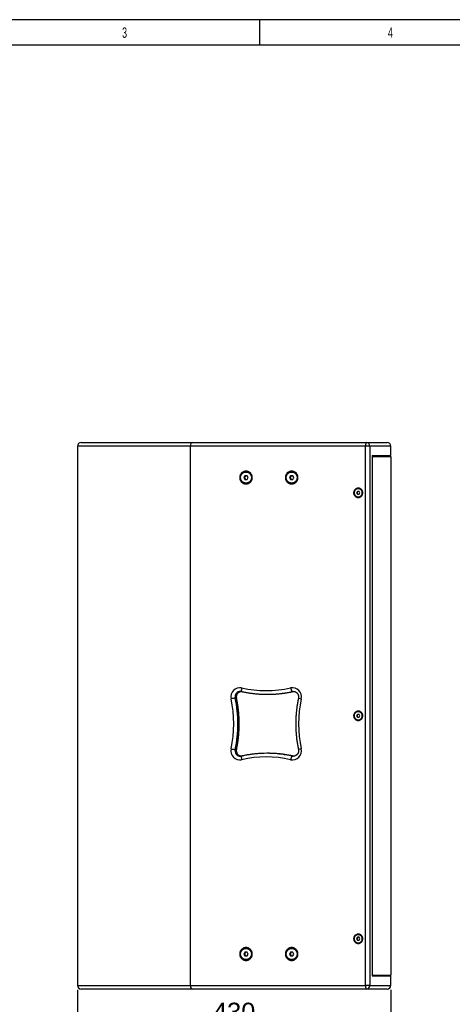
# Model space of a CAD drawing. Header units: millimetres. Extents: x 26293 to 29282, y 1612 to 3704.
# Tile 3 of 48: x 27094 to 27687, y 2353 to 3704. Entities that reach past the tile are written whole.
import ezdxf

# ---------------------------------------------------------------- set-up
doc = ezdxf.new("R2010")
doc.units = ezdxf.units.MM
doc.layers.add('1', color=7, linetype='Continuous')
doc.layers.add('2', color=7, linetype='Continuous')
doc.styles.add('_TCW_TXTSTY_107', font='arial.ttf', dxfattribs={"width": 0.605, "height": 1.972126})
doc.styles.get("Standard").update_dxf_attribs({"font": 'arial.ttf'})
doc.dimstyles.new('ISO-25', dxfattribs={"dimscale": 10, "dimtxt": 2.5, "dimasz": 2.5, "dimexe": 1.25, "dimexo": 0.625, "dimtad": 1, "dimtoh": 1, "dimdsep": 46, "dimtxsty": 'Standard', "dimcen": 2.5, "dimadec": 1, "dimazin": 0, "dimtfac": 1, "dimtofl": 0, "dimtmove": 0, "dimatfit": 3, "dimfxl": 1, "dimarcsym": 0})

# ---------------------------------------------------------------- blocks, each defined once
blk = doc.blocks.new('*D7')
at = {"layer": '2', "color": 0, "lineweight": -2}
for p, q in [((27172.9, 2372.5), (27172.9, 2310.8)), ((27602.9, 2372.5), (27602.9, 2310.8)), ((27197.9, 2323.3), (27577.9, 2323.3))]:
    blk.add_line(p, q, dxfattribs=at)
at = {"layer": '2', "color": 0}
for points in [[(27197.9, 2327.5), (27197.9, 2319.1), (27172.9, 2323.3)], [(27577.9, 2327.5), (27577.9, 2319.1), (27602.9, 2323.3)]]:
    blk.add_solid(points, dxfattribs=at)
at = {"layer": 'Defpoints', "color": 0}
for p in [(27172.9, 2378.7), (27602.9, 2378.7), (27602.9, 2323.3)]:
    blk.add_point(p, dxfattribs=at)
at = {"layer": '2', "color": 0, "insert": (27387.9, 2342.3), "char_height": 25, "attachment_point": 5}
blk.add_mtext('430', dxfattribs=at)

msp = doc.modelspace()

# ---------------------------------------------------------------- linework, layer by layer
for p, q in [((29282.059, 3703.961), (26292.959, 3703.961)), ((27422.984, 3668.99), (27422.984, 3703.961)), ((29246.722, 3668.99), (26328.722, 3668.99))]:
    msp.add_line(p, q)
at = {"layer": '1'}
for p, q in [((27177.936, 3123.712), (27569.326, 3123.712)), ((27569.326, 3123.712), (27597.936, 3123.712)), ((27568.333, 3118.712), (27172.936, 3118.712)), ((27172.936, 3118.712), (27172.936, 2378.712)), ((27327.936, 3108.712), (27327.936, 3118.712)), ((27327.936, 2388.712), (27327.936, 3108.712)), ((27568.333, 2378.712), (27568.333, 3118.712)), ((27574.158, 3118.712), (27568.333, 3118.712)), ((27574.158, 3118.712), (27574.158, 2378.712)), ((27602.936, 3118.712), (27574.158, 3118.712)), ((27602.936, 3105.712), (27602.936, 3118.712)), ((27577.477, 3105.712), (27602.936, 3105.712)), ((27577.477, 3105.712), (27577.477, 2391.712)), ((27577.477, 3104.712), (27602.936, 3104.712)), ((27592.936, 3104.712), (27592.936, 3105.712)), ((27602.936, 3104.712), (27602.936, 2392.712)), ((27404.4, 3083.232), (27404.164, 3083.232)), ((27467.107, 3083.232), (27466.871, 3083.232)), ((27402.75, 3078.112), (27401.336, 3075.612)), ((27401.336, 3075.612), (27402.75, 3073.112)), ((27401.935, 3075.612), (27401.336, 3075.612)), ((27402.643, 3076.862), (27401.935, 3075.612)), ((27401.935, 3075.612), (27402.643, 3074.362)), ((27403.35, 3078.112), (27402.643, 3076.862)), ((27402.643, 3074.362), (27403.35, 3073.112)), ((27405.578, 3078.112), (27402.75, 3078.112)), ((27402.75, 3073.112), (27405.578, 3073.112)), ((27404.164, 3067.992), (27404.4, 3067.992)), ((27406.992, 3075.612), (27405.578, 3078.112)), ((27405.578, 3073.112), (27406.992, 3075.612)), ((27465.457, 3078.112), (27464.043, 3075.612)), ((27464.043, 3075.612), (27465.457, 3073.112)), ((27464.643, 3075.612), (27464.043, 3075.612)), ((27465.35, 3076.862), (27464.643, 3075.612)), ((27464.643, 3075.612), (27465.35, 3074.362)), ((27466.057, 3078.112), (27465.35, 3076.862)), ((27465.35, 3074.362), (27466.057, 3073.112)), ((27468.286, 3078.112), (27465.457, 3078.112)), ((27465.457, 3073.112), (27468.286, 3073.112)), ((27466.871, 3067.992), (27467.107, 3067.992)), ((27469.7, 3075.612), (27468.286, 3078.112)), ((27468.286, 3073.112), (27469.7, 3075.612)), ((27557.103, 3056.712), (27555.971, 3054.712)), ((27555.971, 3054.712), (27557.103, 3052.712)), ((27556.408, 3054.712), (27555.971, 3054.712)), ((27556.974, 3055.712), (27556.408, 3054.712)), ((27556.408, 3054.712), (27556.974, 3053.712)), ((27557.54, 3056.712), (27556.974, 3055.712)), ((27556.974, 3053.712), (27557.54, 3052.712)), ((27559.366, 3056.712), (27557.103, 3056.712)), ((27558.38, 3060.382), (27558.235, 3060.382)), ((27560.498, 3054.712), (27559.366, 3056.712)), ((27559.366, 3052.712), (27560.498, 3054.712)), ((27557.103, 3052.712), (27559.366, 3052.712)), ((27558.235, 3049.042), (27558.38, 3049.042)), ((27391.012, 2773.109), (27389.413, 2773.109)), ((27432.844, 2778.212), (27434.444, 2778.212)), ((27469.126, 2782.039), (27467.527, 2782.039)), ((27469.126, 2782.039), (27469.168, 2782.043)), ((27557.103, 2750.712), (27555.971, 2748.712)), ((27555.971, 2748.712), (27557.103, 2746.712)), ((27556.408, 2748.712), (27555.971, 2748.712)), ((27556.974, 2749.712), (27556.408, 2748.712)), ((27556.408, 2748.712), (27556.974, 2747.712)), ((27557.54, 2750.712), (27556.974, 2749.712)), ((27556.974, 2747.712), (27557.54, 2746.712)), ((27559.366, 2750.712), (27557.103, 2750.712)), ((27557.103, 2746.712), (27559.366, 2746.712)), ((27558.38, 2754.382), (27558.235, 2754.382)), ((27558.235, 2743.042), (27558.38, 2743.042)), ((27560.498, 2748.712), (27559.366, 2750.712)), ((27559.366, 2746.712), (27560.498, 2748.712)), ((27391.012, 2702.315), (27389.413, 2702.315)), ((27434.444, 2697.212), (27432.844, 2697.212)), ((27469.126, 2693.385), (27467.527, 2693.385)), ((27469.168, 2693.381), (27469.126, 2693.385)), ((27558.38, 2448.382), (27558.235, 2448.382)), ((27557.103, 2444.712), (27555.971, 2442.712)), ((27555.971, 2442.712), (27557.103, 2440.712)), ((27556.408, 2442.712), (27555.971, 2442.712)), ((27556.974, 2443.712), (27556.408, 2442.712)), ((27556.408, 2442.712), (27556.974, 2441.712)), ((27557.54, 2444.712), (27556.974, 2443.712)), ((27556.974, 2441.712), (27557.54, 2440.712)), ((27559.366, 2444.712), (27557.103, 2444.712)), ((27557.103, 2440.712), (27559.366, 2440.712)), ((27558.235, 2437.042), (27558.38, 2437.042)), ((27560.498, 2442.712), (27559.366, 2444.712)), ((27559.366, 2440.712), (27560.498, 2442.712)), ((27402.75, 2424.312), (27401.336, 2421.812)), ((27401.336, 2421.812), (27402.75, 2419.312)), ((27401.935, 2421.812), (27401.336, 2421.812)), ((27402.643, 2423.062), (27401.935, 2421.812)), ((27401.935, 2421.812), (27402.643, 2420.562)), ((27403.35, 2424.312), (27402.643, 2423.062)), ((27402.643, 2420.562), (27403.35, 2419.312)), ((27405.578, 2424.312), (27402.75, 2424.312)), ((27402.75, 2419.312), (27405.578, 2419.312)), ((27404.4, 2429.432), (27404.164, 2429.432)), ((27406.992, 2421.812), (27405.578, 2424.312)), ((27405.578, 2419.312), (27406.992, 2421.812)), ((27465.457, 2424.312), (27464.043, 2421.812)), ((27464.043, 2421.812), (27465.457, 2419.312)), ((27464.643, 2421.812), (27464.043, 2421.812)), ((27465.35, 2423.062), (27464.643, 2421.812)), ((27464.643, 2421.812), (27465.35, 2420.562)), ((27466.057, 2424.312), (27465.35, 2423.062)), ((27465.35, 2420.562), (27466.057, 2419.312)), ((27468.286, 2424.312), (27465.457, 2424.312)), ((27465.457, 2419.312), (27468.286, 2419.312)), ((27467.107, 2429.432), (27466.871, 2429.432)), ((27469.7, 2421.812), (27468.286, 2424.312)), ((27468.286, 2419.312), (27469.7, 2421.812)), ((27404.164, 2414.192), (27404.4, 2414.192)), ((27466.871, 2414.192), (27467.107, 2414.192)), ((27577.477, 2392.712), (27602.936, 2392.712)), ((27577.477, 2391.712), (27602.936, 2391.712)), ((27592.936, 2391.712), (27592.936, 2392.712)), ((27602.936, 2378.712), (27602.936, 2391.712)), ((27172.936, 2378.712), (27568.333, 2378.712)), ((27327.936, 2378.712), (27327.936, 2388.712)), ((27574.158, 2378.712), (27568.333, 2378.712)), ((27574.158, 2378.712), (27602.936, 2378.712)), ((27569.326, 2373.712), (27177.936, 2373.712)), ((27597.936, 2373.712), (27569.326, 2373.712))]:
    msp.add_line(p, q, dxfattribs=at)
at = {"layer": '1', "flags": 128}
for points in [[(27569.326, 3123.712), (27569.228, 3123.688), (27569.132, 3123.616), (27569.037, 3123.497), (27568.946, 3123.331), (27568.858, 3123.121), (27568.774, 3122.869), (27568.696, 3122.577), (27568.624, 3122.247), (27568.558, 3121.884), (27568.5, 3121.49), (27568.45, 3121.069), (27568.409, 3120.625), (27568.376, 3120.163), (27568.352, 3119.687), (27568.338, 3119.202), (27568.333, 3118.712)], [(27395.542, 3075.612), (27395.565, 3074.969), (27395.634, 3074.331), (27395.748, 3073.698), (27395.907, 3073.077), (27396.111, 3072.468), (27396.357, 3071.877), (27396.645, 3071.305), (27396.973, 3070.756), (27397.34, 3070.234), (27397.742, 3069.739), (27398.18, 3069.277), (27398.649, 3068.848), (27399.147, 3068.455), (27399.672, 3068.1), (27400.222, 3067.786), (27400.792, 3067.513), (27401.38, 3067.283), (27401.983, 3067.098), (27402.598, 3066.958), (27403.221, 3066.865), (27403.849, 3066.818), (27404.479, 3066.818), (27405.107, 3066.865), (27405.73, 3066.958), (27406.345, 3067.098), (27406.948, 3067.283), (27407.536, 3067.513), (27408.106, 3067.786), (27408.656, 3068.1), (27409.181, 3068.455), (27409.679, 3068.848), (27410.149, 3069.277), (27410.586, 3069.739), (27410.989, 3070.234), (27411.355, 3070.756), (27411.683, 3071.305), (27411.971, 3071.877), (27412.217, 3072.468), (27412.421, 3073.077), (27412.58, 3073.698), (27412.694, 3074.331), (27412.763, 3074.969), (27412.786, 3075.612), (27412.763, 3076.254), (27412.694, 3076.893), (27412.58, 3077.525), (27412.421, 3078.147), (27412.217, 3078.755), (27411.971, 3079.347), (27411.683, 3079.919), (27411.355, 3080.467), (27410.989, 3080.99), (27410.586, 3081.484), (27410.149, 3081.947), (27409.679, 3082.376), (27409.181, 3082.769), (27408.656, 3083.123), (27408.106, 3083.438), (27407.536, 3083.711), (27406.948, 3083.941), (27406.345, 3084.126), (27405.73, 3084.265), (27405.107, 3084.359), (27404.479, 3084.406), (27403.849, 3084.406), (27403.221, 3084.359), (27402.598, 3084.265), (27401.983, 3084.126), (27401.38, 3083.941), (27400.792, 3083.711), (27400.222, 3083.438), (27399.672, 3083.123), (27399.147, 3082.769), (27398.649, 3082.376), (27398.18, 3081.947), (27397.742, 3081.484), (27397.34, 3080.99), (27396.973, 3080.467), (27396.645, 3079.919), (27396.357, 3079.347), (27396.111, 3078.755), (27395.907, 3078.147), (27395.748, 3077.525), (27395.634, 3076.893), (27395.565, 3076.254), (27395.542, 3075.612)], [(27411.63, 3075.612), (27411.607, 3075.014), (27411.538, 3074.42), (27411.424, 3073.833), (27411.265, 3073.257), (27411.062, 3072.696), (27410.816, 3072.152), (27410.53, 3071.63), (27410.204, 3071.133), (27409.841, 3070.663), (27409.443, 3070.224), (27409.013, 3069.818), (27408.552, 3069.447), (27408.065, 3069.115), (27407.554, 3068.822), (27407.021, 3068.572), (27406.471, 3068.365), (27405.907, 3068.202), (27405.332, 3068.086), (27404.75, 3068.015), (27404.164, 3067.992), (27403.578, 3068.015), (27402.996, 3068.086), (27402.421, 3068.202), (27401.857, 3068.365), (27401.307, 3068.572), (27400.774, 3068.822), (27400.263, 3069.115), (27399.776, 3069.447), (27399.315, 3069.818), (27398.885, 3070.224), (27398.487, 3070.663), (27398.124, 3071.133), (27397.798, 3071.63), (27397.512, 3072.152), (27397.266, 3072.696), (27397.063, 3073.257), (27396.904, 3073.833), (27396.79, 3074.42), (27396.721, 3075.014), (27396.698, 3075.612), (27396.721, 3076.21), (27396.79, 3076.804), (27396.904, 3077.391), (27397.063, 3077.967), (27397.266, 3078.528), (27397.512, 3079.071), (27397.798, 3079.593), (27398.124, 3080.091), (27398.487, 3080.561), (27398.885, 3081), (27399.315, 3081.406), (27399.776, 3081.777), (27400.263, 3082.109), (27400.774, 3082.401), (27401.307, 3082.652), (27401.857, 3082.859), (27402.421, 3083.021), (27402.996, 3083.138), (27403.578, 3083.208), (27404.164, 3083.232), (27404.75, 3083.208), (27405.332, 3083.138), (27405.907, 3083.021), (27406.471, 3082.859), (27407.021, 3082.652), (27407.554, 3082.401), (27408.065, 3082.109), (27408.552, 3081.777), (27409.013, 3081.406), (27409.443, 3081), (27409.841, 3080.561), (27410.204, 3080.091), (27410.53, 3079.593), (27410.816, 3079.071), (27411.062, 3078.528), (27411.265, 3077.967), (27411.424, 3077.391), (27411.538, 3076.804), (27411.607, 3076.21), (27411.63, 3075.612)], [(27458.249, 3075.612), (27458.272, 3074.969), (27458.341, 3074.331), (27458.455, 3073.698), (27458.615, 3073.077), (27458.818, 3072.468), (27459.064, 3071.877), (27459.352, 3071.305), (27459.681, 3070.756), (27460.047, 3070.234), (27460.45, 3069.739), (27460.887, 3069.277), (27461.356, 3068.848), (27461.855, 3068.455), (27462.38, 3068.1), (27462.929, 3067.786), (27463.499, 3067.513), (27464.088, 3067.283), (27464.691, 3067.098), (27465.305, 3066.958), (27465.928, 3066.865), (27466.557, 3066.818), (27467.186, 3066.818), (27467.815, 3066.865), (27468.438, 3066.958), (27469.052, 3067.098), (27469.655, 3067.283), (27470.244, 3067.513), (27470.814, 3067.786), (27471.363, 3068.1), (27471.888, 3068.455), (27472.387, 3068.848), (27472.856, 3069.277), (27473.293, 3069.739), (27473.696, 3070.234), (27474.062, 3070.756), (27474.391, 3071.305), (27474.679, 3071.877), (27474.925, 3072.468), (27475.128, 3073.077), (27475.287, 3073.698), (27475.402, 3074.331), (27475.471, 3074.969), (27475.494, 3075.612), (27475.471, 3076.254), (27475.402, 3076.893), (27475.287, 3077.525), (27475.128, 3078.147), (27474.925, 3078.755), (27474.679, 3079.347), (27474.391, 3079.919), (27474.062, 3080.467), (27473.696, 3080.99), (27473.293, 3081.484), (27472.856, 3081.947), (27472.387, 3082.376), (27471.888, 3082.769), (27471.363, 3083.123), (27470.814, 3083.438), (27470.244, 3083.711), (27469.655, 3083.941), (27469.052, 3084.126), (27468.438, 3084.265), (27467.815, 3084.359), (27467.186, 3084.406), (27466.557, 3084.406), (27465.928, 3084.359), (27465.305, 3084.265), (27464.691, 3084.126), (27464.088, 3083.941), (27463.499, 3083.711), (27462.929, 3083.438), (27462.38, 3083.123), (27461.855, 3082.769), (27461.356, 3082.376), (27460.887, 3081.947), (27460.45, 3081.484), (27460.047, 3080.99), (27459.681, 3080.467), (27459.352, 3079.919), (27459.064, 3079.347), (27458.818, 3078.755), (27458.615, 3078.147), (27458.455, 3077.525), (27458.341, 3076.893), (27458.272, 3076.254), (27458.249, 3075.612)], [(27474.338, 3075.612), (27474.315, 3075.014), (27474.246, 3074.42), (27474.131, 3073.833), (27473.972, 3073.257), (27473.769, 3072.696), (27473.524, 3072.152), (27473.237, 3071.63), (27472.912, 3071.133), (27472.549, 3070.663), (27472.151, 3070.224), (27471.72, 3069.818), (27471.26, 3069.447), (27470.773, 3069.115), (27470.261, 3068.822), (27469.729, 3068.572), (27469.179, 3068.365), (27468.614, 3068.202), (27468.039, 3068.086), (27467.457, 3068.015), (27466.871, 3067.992), (27466.286, 3068.015), (27465.704, 3068.086), (27465.129, 3068.202), (27464.564, 3068.365), (27464.014, 3068.572), (27463.482, 3068.822), (27462.97, 3069.115), (27462.483, 3069.447), (27462.023, 3069.818), (27461.592, 3070.224), (27461.194, 3070.663), (27460.831, 3071.133), (27460.506, 3071.63), (27460.219, 3072.152), (27459.974, 3072.696), (27459.771, 3073.257), (27459.612, 3073.833), (27459.497, 3074.42), (27459.428, 3075.014), (27459.405, 3075.612), (27459.428, 3076.21), (27459.497, 3076.804), (27459.612, 3077.391), (27459.771, 3077.967), (27459.974, 3078.528), (27460.219, 3079.071), (27460.506, 3079.593), (27460.831, 3080.091), (27461.194, 3080.561), (27461.592, 3081), (27462.023, 3081.406), (27462.483, 3081.777), (27462.97, 3082.109), (27463.482, 3082.401), (27464.014, 3082.652), (27464.564, 3082.859), (27465.129, 3083.021), (27465.704, 3083.138), (27466.286, 3083.208), (27466.871, 3083.232), (27467.457, 3083.208), (27468.039, 3083.138), (27468.614, 3083.021), (27469.179, 3082.859), (27469.729, 3082.652), (27470.261, 3082.401), (27470.773, 3082.109), (27471.26, 3081.777), (27471.72, 3081.406), (27472.151, 3081), (27472.549, 3080.561), (27472.912, 3080.091), (27473.237, 3079.593), (27473.524, 3079.071), (27473.769, 3078.528), (27473.972, 3077.967), (27474.131, 3077.391), (27474.246, 3076.804), (27474.315, 3076.21), (27474.338, 3075.612)], [(27564.507, 3054.712), (27564.484, 3055.262), (27564.415, 3055.808), (27564.299, 3056.346), (27564.139, 3056.872), (27563.935, 3057.382), (27563.689, 3057.872), (27563.403, 3058.339), (27563.078, 3058.779), (27562.718, 3059.188), (27562.324, 3059.565), (27561.9, 3059.906), (27561.449, 3060.208), (27560.974, 3060.469), (27560.478, 3060.688), (27559.967, 3060.863), (27559.442, 3060.992), (27558.908, 3061.075), (27558.37, 3061.11), (27557.83, 3061.099), (27557.293, 3061.039), (27556.764, 3060.933), (27556.245, 3060.781), (27555.741, 3060.584), (27555.255, 3060.344), (27554.792, 3060.062), (27554.354, 3059.74), (27553.945, 3059.381), (27553.567, 3058.987), (27553.224, 3058.562), (27552.918, 3058.109), (27552.652, 3057.63), (27552.427, 3057.129), (27552.244, 3056.611), (27552.107, 3056.078), (27552.014, 3055.536), (27551.968, 3054.987), (27551.968, 3054.436), (27552.014, 3053.888), (27552.107, 3053.345), (27552.244, 3052.813), (27552.427, 3052.295), (27552.652, 3051.794), (27552.918, 3051.315), (27553.224, 3050.861), (27553.567, 3050.436), (27553.945, 3050.043), (27554.354, 3049.684), (27554.792, 3049.362), (27555.255, 3049.08), (27555.741, 3048.839), (27556.245, 3048.642), (27556.764, 3048.49), (27557.293, 3048.384), (27557.83, 3048.325), (27558.37, 3048.313), (27558.908, 3048.349), (27559.442, 3048.431), (27559.967, 3048.561), (27560.478, 3048.735), (27560.974, 3048.954), (27561.449, 3049.216), (27561.9, 3049.518), (27562.324, 3049.859), (27562.718, 3050.235), (27563.078, 3050.645), (27563.403, 3051.085), (27563.689, 3051.552), (27563.935, 3052.042), (27564.139, 3052.552), (27564.299, 3053.078), (27564.415, 3053.616), (27564.484, 3054.162), (27564.507, 3054.712)], [(27552.677, 3054.712), (27552.7, 3054.196), (27552.769, 3053.685), (27552.884, 3053.182), (27553.042, 3052.692), (27553.244, 3052.219), (27553.486, 3051.766), (27553.769, 3051.337), (27554.088, 3050.937), (27554.442, 3050.568), (27554.827, 3050.233), (27555.24, 3049.936), (27555.678, 3049.678), (27556.137, 3049.461), (27556.614, 3049.288), (27557.104, 3049.16), (27557.603, 3049.079), (27558.108, 3049.043), (27558.614, 3049.055), (27559.117, 3049.114), (27559.612, 3049.219), (27560.096, 3049.369), (27560.564, 3049.564), (27561.013, 3049.801), (27561.439, 3050.08), (27561.839, 3050.396), (27562.209, 3050.748), (27562.545, 3051.134), (27562.847, 3051.548), (27563.109, 3051.989), (27563.332, 3052.453), (27563.512, 3052.935), (27563.648, 3053.432), (27563.74, 3053.94), (27563.786, 3054.454), (27563.786, 3054.97), (27563.74, 3055.484), (27563.648, 3055.991), (27563.512, 3056.488), (27563.332, 3056.971), (27563.109, 3057.434), (27562.847, 3057.875), (27562.545, 3058.29), (27562.209, 3058.675), (27561.839, 3059.028), (27561.439, 3059.344), (27561.013, 3059.622), (27560.564, 3059.86), (27560.096, 3060.054), (27559.612, 3060.205), (27559.117, 3060.31), (27558.614, 3060.369), (27558.108, 3060.38), (27557.603, 3060.345), (27557.104, 3060.263), (27556.614, 3060.135), (27556.137, 3059.962), (27555.678, 3059.746), (27555.24, 3059.488), (27554.827, 3059.19), (27554.442, 3058.856), (27554.088, 3058.487), (27553.769, 3058.086), (27553.486, 3057.658), (27553.244, 3057.205), (27553.042, 3056.732), (27552.884, 3056.242), (27552.769, 3055.739), (27552.7, 3055.227), (27552.677, 3054.712)], [(27398.209, 2786.923), (27398.111, 2786.444), (27398.024, 2785.97), (27397.948, 2785.505), (27397.885, 2785.054), (27397.834, 2784.62), (27397.796, 2784.209), (27397.772, 2783.824), (27397.762, 2783.469), (27397.765, 2783.147), (27397.783, 2782.862), (27397.814, 2782.615), (27397.859, 2782.41), (27397.917, 2782.249), (27397.987, 2782.132), (27398.069, 2782.062), (27398.12, 2782.043)], [(27465.48, 2786.923), (27465.587, 2786.444), (27465.703, 2785.97), (27465.827, 2785.505), (27465.956, 2785.054), (27466.091, 2784.62), (27466.23, 2784.209), (27466.371, 2783.824), (27466.513, 2783.469), (27466.655, 2783.147), (27466.795, 2782.862), (27466.932, 2782.615), (27467.064, 2782.41), (27467.191, 2782.249), (27467.311, 2782.132), (27467.423, 2782.062), (27467.527, 2782.039)], [(27391.012, 2773.109), (27391.087, 2773.104), (27391.116, 2773.088), (27391.116, 2773.088)], [(27469.126, 2782.039), (27469.705, 2782.143), (27469.964, 2782.174)], [(27564.507, 2748.712), (27564.484, 2749.262), (27564.415, 2749.808), (27564.299, 2750.346), (27564.139, 2750.872), (27563.935, 2751.382), (27563.689, 2751.872), (27563.403, 2752.339), (27563.078, 2752.779), (27562.718, 2753.188), (27562.324, 2753.565), (27561.9, 2753.906), (27561.449, 2754.208), (27560.974, 2754.469), (27560.478, 2754.688), (27559.967, 2754.863), (27559.442, 2754.992), (27558.908, 2755.075), (27558.37, 2755.11), (27557.83, 2755.099), (27557.293, 2755.039), (27556.764, 2754.933), (27556.245, 2754.781), (27555.741, 2754.584), (27555.255, 2754.344), (27554.792, 2754.062), (27554.354, 2753.74), (27553.945, 2753.381), (27553.567, 2752.987), (27553.224, 2752.562), (27552.918, 2752.109), (27552.652, 2751.63), (27552.427, 2751.129), (27552.244, 2750.611), (27552.107, 2750.078), (27552.014, 2749.536), (27551.968, 2748.987), (27551.968, 2748.436), (27552.014, 2747.888), (27552.107, 2747.345), (27552.244, 2746.813), (27552.427, 2746.295), (27552.652, 2745.794), (27552.918, 2745.315), (27553.224, 2744.861), (27553.567, 2744.436), (27553.945, 2744.043), (27554.354, 2743.684), (27554.792, 2743.362), (27555.255, 2743.08), (27555.741, 2742.839), (27556.245, 2742.642), (27556.764, 2742.49), (27557.293, 2742.384), (27557.83, 2742.325), (27558.37, 2742.313), (27558.908, 2742.349), (27559.442, 2742.431), (27559.967, 2742.561), (27560.478, 2742.735), (27560.974, 2742.954), (27561.449, 2743.216), (27561.9, 2743.518), (27562.324, 2743.859), (27562.718, 2744.235), (27563.078, 2744.645), (27563.403, 2745.085), (27563.689, 2745.552), (27563.935, 2746.042), (27564.139, 2746.552), (27564.299, 2747.078), (27564.415, 2747.616), (27564.484, 2748.162), (27564.507, 2748.712)], [(27552.677, 2748.712), (27552.7, 2748.196), (27552.769, 2747.685), (27552.884, 2747.182), (27553.042, 2746.692), (27553.244, 2746.219), (27553.486, 2745.766), (27553.769, 2745.337), (27554.088, 2744.937), (27554.442, 2744.568), (27554.827, 2744.233), (27555.24, 2743.936), (27555.678, 2743.678), (27556.137, 2743.461), (27556.614, 2743.288), (27557.104, 2743.16), (27557.603, 2743.079), (27558.108, 2743.043), (27558.614, 2743.055), (27559.117, 2743.114), (27559.612, 2743.219), (27560.096, 2743.369), (27560.564, 2743.564), (27561.013, 2743.801), (27561.439, 2744.08), (27561.839, 2744.396), (27562.209, 2744.748), (27562.545, 2745.134), (27562.847, 2745.548), (27563.109, 2745.989), (27563.332, 2746.453), (27563.512, 2746.935), (27563.648, 2747.432), (27563.74, 2747.94), (27563.786, 2748.454), (27563.786, 2748.97), (27563.74, 2749.484), (27563.648, 2749.991), (27563.512, 2750.488), (27563.332, 2750.971), (27563.109, 2751.434), (27562.847, 2751.875), (27562.545, 2752.29), (27562.209, 2752.675), (27561.839, 2753.028), (27561.439, 2753.344), (27561.013, 2753.622), (27560.564, 2753.86), (27560.096, 2754.054), (27559.612, 2754.205), (27559.117, 2754.31), (27558.614, 2754.369), (27558.108, 2754.38), (27557.603, 2754.345), (27557.104, 2754.263), (27556.614, 2754.135), (27556.137, 2753.962), (27555.678, 2753.746), (27555.24, 2753.488), (27554.827, 2753.19), (27554.442, 2752.856), (27554.088, 2752.487), (27553.769, 2752.086), (27553.486, 2751.658), (27553.244, 2751.205), (27553.042, 2750.732), (27552.884, 2750.242), (27552.769, 2749.739), (27552.7, 2749.227), (27552.677, 2748.712)], [(27391.012, 2702.315), (27391.087, 2702.32), (27391.116, 2702.335), (27391.116, 2702.335)], [(27398.12, 2693.38), (27398.069, 2693.362), (27397.987, 2693.291), (27397.917, 2693.175), (27397.859, 2693.013), (27397.814, 2692.808), (27397.783, 2692.562), (27397.765, 2692.276), (27397.762, 2691.954), (27397.772, 2691.599), (27397.796, 2691.214), (27397.834, 2690.803), (27397.885, 2690.37), (27397.948, 2689.919), (27398.024, 2689.454), (27398.111, 2688.979), (27398.209, 2688.501)], [(27467.527, 2693.385), (27467.423, 2693.362), (27467.311, 2693.291), (27467.191, 2693.175), (27467.064, 2693.013), (27466.932, 2692.808), (27466.795, 2692.562), (27466.655, 2692.276), (27466.513, 2691.954), (27466.371, 2691.599), (27466.23, 2691.214), (27466.091, 2690.803), (27465.956, 2690.37), (27465.827, 2689.919), (27465.703, 2689.454), (27465.587, 2688.979), (27465.48, 2688.501)], [(27469.89, 2693.257), (27469.705, 2693.28), (27469.126, 2693.385)], [(27564.507, 2442.712), (27564.484, 2443.262), (27564.415, 2443.808), (27564.299, 2444.346), (27564.139, 2444.872), (27563.935, 2445.382), (27563.689, 2445.872), (27563.403, 2446.339), (27563.078, 2446.779), (27562.718, 2447.188), (27562.324, 2447.565), (27561.9, 2447.906), (27561.449, 2448.208), (27560.974, 2448.469), (27560.478, 2448.688), (27559.967, 2448.863), (27559.442, 2448.992), (27558.908, 2449.075), (27558.37, 2449.11), (27557.83, 2449.099), (27557.293, 2449.039), (27556.764, 2448.933), (27556.245, 2448.781), (27555.741, 2448.584), (27555.255, 2448.344), (27554.792, 2448.062), (27554.354, 2447.74), (27553.945, 2447.381), (27553.567, 2446.987), (27553.224, 2446.562), (27552.918, 2446.109), (27552.652, 2445.63), (27552.427, 2445.129), (27552.244, 2444.611), (27552.107, 2444.078), (27552.014, 2443.536), (27551.968, 2442.987), (27551.968, 2442.436), (27552.014, 2441.888), (27552.107, 2441.345), (27552.244, 2440.813), (27552.427, 2440.295), (27552.652, 2439.794), (27552.918, 2439.315), (27553.224, 2438.861), (27553.567, 2438.436), (27553.945, 2438.043), (27554.354, 2437.684), (27554.792, 2437.362), (27555.255, 2437.08), (27555.741, 2436.839), (27556.245, 2436.642), (27556.764, 2436.49), (27557.293, 2436.384), (27557.83, 2436.325), (27558.37, 2436.313), (27558.908, 2436.349), (27559.442, 2436.431), (27559.967, 2436.561), (27560.478, 2436.735), (27560.974, 2436.954), (27561.449, 2437.216), (27561.9, 2437.518), (27562.324, 2437.859), (27562.718, 2438.235), (27563.078, 2438.645), (27563.403, 2439.085), (27563.689, 2439.552), (27563.935, 2440.042), (27564.139, 2440.552), (27564.299, 2441.078), (27564.415, 2441.616), (27564.484, 2442.162), (27564.507, 2442.712)], [(27552.677, 2442.712), (27552.7, 2442.196), (27552.769, 2441.685), (27552.884, 2441.182), (27553.042, 2440.692), (27553.244, 2440.219), (27553.486, 2439.766), (27553.769, 2439.337), (27554.088, 2438.937), (27554.442, 2438.568), (27554.827, 2438.233), (27555.24, 2437.936), (27555.678, 2437.678), (27556.137, 2437.461), (27556.614, 2437.288), (27557.104, 2437.16), (27557.603, 2437.079), (27558.108, 2437.043), (27558.614, 2437.055), (27559.117, 2437.114), (27559.612, 2437.219), (27560.096, 2437.369), (27560.564, 2437.564), (27561.013, 2437.801), (27561.439, 2438.08), (27561.839, 2438.396), (27562.209, 2438.748), (27562.545, 2439.134), (27562.847, 2439.548), (27563.109, 2439.989), (27563.332, 2440.453), (27563.512, 2440.935), (27563.648, 2441.432), (27563.74, 2441.94), (27563.786, 2442.454), (27563.786, 2442.97), (27563.74, 2443.484), (27563.648, 2443.991), (27563.512, 2444.488), (27563.332, 2444.971), (27563.109, 2445.434), (27562.847, 2445.875), (27562.545, 2446.29), (27562.209, 2446.675), (27561.839, 2447.028), (27561.439, 2447.344), (27561.013, 2447.622), (27560.564, 2447.86), (27560.096, 2448.054), (27559.612, 2448.205), (27559.117, 2448.31), (27558.614, 2448.369), (27558.108, 2448.38), (27557.603, 2448.345), (27557.104, 2448.263), (27556.614, 2448.135), (27556.137, 2447.962), (27555.678, 2447.746), (27555.24, 2447.488), (27554.827, 2447.19), (27554.442, 2446.856), (27554.088, 2446.487), (27553.769, 2446.086), (27553.486, 2445.658), (27553.244, 2445.205), (27553.042, 2444.732), (27552.884, 2444.242), (27552.769, 2443.739), (27552.7, 2443.227), (27552.677, 2442.712)], [(27395.542, 2421.812), (27395.565, 2421.169), (27395.634, 2420.531), (27395.748, 2419.898), (27395.907, 2419.277), (27396.111, 2418.668), (27396.357, 2418.077), (27396.645, 2417.505), (27396.973, 2416.956), (27397.34, 2416.434), (27397.742, 2415.939), (27398.18, 2415.477), (27398.649, 2415.048), (27399.147, 2414.655), (27399.672, 2414.3), (27400.222, 2413.986), (27400.792, 2413.713), (27401.38, 2413.483), (27401.983, 2413.298), (27402.598, 2413.158), (27403.221, 2413.065), (27403.849, 2413.018), (27404.479, 2413.018), (27405.107, 2413.065), (27405.73, 2413.158), (27406.345, 2413.298), (27406.948, 2413.483), (27407.536, 2413.713), (27408.106, 2413.986), (27408.656, 2414.3), (27409.181, 2414.655), (27409.679, 2415.048), (27410.149, 2415.477), (27410.586, 2415.939), (27410.989, 2416.434), (27411.355, 2416.956), (27411.683, 2417.505), (27411.971, 2418.077), (27412.217, 2418.668), (27412.421, 2419.277), (27412.58, 2419.898), (27412.694, 2420.531), (27412.763, 2421.169), (27412.786, 2421.812), (27412.763, 2422.454), (27412.694, 2423.093), (27412.58, 2423.725), (27412.421, 2424.347), (27412.217, 2424.955), (27411.971, 2425.547), (27411.683, 2426.119), (27411.355, 2426.667), (27410.989, 2427.19), (27410.586, 2427.684), (27410.149, 2428.147), (27409.679, 2428.576), (27409.181, 2428.969), (27408.656, 2429.323), (27408.106, 2429.638), (27407.536, 2429.911), (27406.948, 2430.141), (27406.345, 2430.326), (27405.73, 2430.465), (27405.107, 2430.559), (27404.479, 2430.606), (27403.849, 2430.606), (27403.221, 2430.559), (27402.598, 2430.465), (27401.983, 2430.326), (27401.38, 2430.141), (27400.792, 2429.911), (27400.222, 2429.638), (27399.672, 2429.323), (27399.147, 2428.969), (27398.649, 2428.576), (27398.18, 2428.147), (27397.742, 2427.684), (27397.34, 2427.19), (27396.973, 2426.667), (27396.645, 2426.119), (27396.357, 2425.547), (27396.111, 2424.955), (27395.907, 2424.347), (27395.748, 2423.725), (27395.634, 2423.093), (27395.565, 2422.454), (27395.542, 2421.812)], [(27411.63, 2421.812), (27411.607, 2421.214), (27411.538, 2420.62), (27411.424, 2420.033), (27411.265, 2419.457), (27411.062, 2418.896), (27410.816, 2418.352), (27410.53, 2417.83), (27410.204, 2417.333), (27409.841, 2416.863), (27409.443, 2416.424), (27409.013, 2416.018), (27408.552, 2415.647), (27408.065, 2415.315), (27407.554, 2415.022), (27407.021, 2414.772), (27406.471, 2414.565), (27405.907, 2414.402), (27405.332, 2414.286), (27404.75, 2414.215), (27404.164, 2414.192), (27403.578, 2414.215), (27402.996, 2414.286), (27402.421, 2414.402), (27401.857, 2414.565), (27401.307, 2414.772), (27400.774, 2415.022), (27400.263, 2415.315), (27399.776, 2415.647), (27399.315, 2416.018), (27398.885, 2416.424), (27398.487, 2416.863), (27398.124, 2417.333), (27397.798, 2417.83), (27397.512, 2418.352), (27397.266, 2418.896), (27397.063, 2419.457), (27396.904, 2420.033), (27396.79, 2420.62), (27396.721, 2421.214), (27396.698, 2421.812), (27396.721, 2422.41), (27396.79, 2423.004), (27396.904, 2423.591), (27397.063, 2424.167), (27397.266, 2424.728), (27397.512, 2425.271), (27397.798, 2425.793), (27398.124, 2426.291), (27398.487, 2426.761), (27398.885, 2427.2), (27399.315, 2427.606), (27399.776, 2427.977), (27400.263, 2428.309), (27400.774, 2428.601), (27401.307, 2428.852), (27401.857, 2429.059), (27402.421, 2429.221), (27402.996, 2429.338), (27403.578, 2429.408), (27404.164, 2429.432), (27404.75, 2429.408), (27405.332, 2429.338), (27405.907, 2429.221), (27406.471, 2429.059), (27407.021, 2428.852), (27407.554, 2428.601), (27408.065, 2428.309), (27408.552, 2427.977), (27409.013, 2427.606), (27409.443, 2427.2), (27409.841, 2426.761), (27410.204, 2426.291), (27410.53, 2425.793), (27410.816, 2425.271), (27411.062, 2424.728), (27411.265, 2424.167), (27411.424, 2423.591), (27411.538, 2423.004), (27411.607, 2422.41), (27411.63, 2421.812)], [(27458.249, 2421.812), (27458.272, 2421.169), (27458.341, 2420.531), (27458.455, 2419.898), (27458.615, 2419.277), (27458.818, 2418.668), (27459.064, 2418.077), (27459.352, 2417.505), (27459.681, 2416.956), (27460.047, 2416.434), (27460.45, 2415.939), (27460.887, 2415.477), (27461.356, 2415.048), (27461.855, 2414.655), (27462.38, 2414.3), (27462.929, 2413.986), (27463.499, 2413.713), (27464.088, 2413.483), (27464.691, 2413.298), (27465.305, 2413.158), (27465.928, 2413.065), (27466.557, 2413.018), (27467.186, 2413.018), (27467.815, 2413.065), (27468.438, 2413.158), (27469.052, 2413.298), (27469.655, 2413.483), (27470.244, 2413.713), (27470.814, 2413.986), (27471.363, 2414.3), (27471.888, 2414.655), (27472.387, 2415.048), (27472.856, 2415.477), (27473.293, 2415.939), (27473.696, 2416.434), (27474.062, 2416.956), (27474.391, 2417.505), (27474.679, 2418.077), (27474.925, 2418.668), (27475.128, 2419.277), (27475.287, 2419.898), (27475.402, 2420.531), (27475.471, 2421.169), (27475.494, 2421.812), (27475.471, 2422.454), (27475.402, 2423.093), (27475.287, 2423.725), (27475.128, 2424.347), (27474.925, 2424.955), (27474.679, 2425.547), (27474.391, 2426.119), (27474.062, 2426.667), (27473.696, 2427.19), (27473.293, 2427.684), (27472.856, 2428.147), (27472.387, 2428.576), (27471.888, 2428.969), (27471.363, 2429.323), (27470.814, 2429.638), (27470.244, 2429.911), (27469.655, 2430.141), (27469.052, 2430.326), (27468.438, 2430.465), (27467.815, 2430.559), (27467.186, 2430.606), (27466.557, 2430.606), (27465.928, 2430.559), (27465.305, 2430.465), (27464.691, 2430.326), (27464.088, 2430.141), (27463.499, 2429.911), (27462.929, 2429.638), (27462.38, 2429.323), (27461.855, 2428.969), (27461.356, 2428.576), (27460.887, 2428.147), (27460.45, 2427.684), (27460.047, 2427.19), (27459.681, 2426.667), (27459.352, 2426.119), (27459.064, 2425.547), (27458.818, 2424.955), (27458.615, 2424.347), (27458.455, 2423.725), (27458.341, 2423.093), (27458.272, 2422.454), (27458.249, 2421.812)], [(27474.338, 2421.812), (27474.315, 2421.214), (27474.246, 2420.62), (27474.131, 2420.033), (27473.972, 2419.457), (27473.769, 2418.896), (27473.524, 2418.352), (27473.237, 2417.83), (27472.912, 2417.333), (27472.549, 2416.863), (27472.151, 2416.424), (27471.72, 2416.018), (27471.26, 2415.647), (27470.773, 2415.315), (27470.261, 2415.022), (27469.729, 2414.772), (27469.179, 2414.565), (27468.614, 2414.402), (27468.039, 2414.286), (27467.457, 2414.215), (27466.871, 2414.192), (27466.286, 2414.215), (27465.704, 2414.286), (27465.129, 2414.402), (27464.564, 2414.565), (27464.014, 2414.772), (27463.482, 2415.022), (27462.97, 2415.315), (27462.483, 2415.647), (27462.023, 2416.018), (27461.592, 2416.424), (27461.194, 2416.863), (27460.831, 2417.333), (27460.506, 2417.83), (27460.219, 2418.352), (27459.974, 2418.896), (27459.771, 2419.457), (27459.612, 2420.033), (27459.497, 2420.62), (27459.428, 2421.214), (27459.405, 2421.812), (27459.428, 2422.41), (27459.497, 2423.004), (27459.612, 2423.591), (27459.771, 2424.167), (27459.974, 2424.728), (27460.219, 2425.271), (27460.506, 2425.793), (27460.831, 2426.291), (27461.194, 2426.761), (27461.592, 2427.2), (27462.023, 2427.606), (27462.483, 2427.977), (27462.97, 2428.309), (27463.482, 2428.601), (27464.014, 2428.852), (27464.564, 2429.059), (27465.129, 2429.221), (27465.704, 2429.338), (27466.286, 2429.408), (27466.871, 2429.432), (27467.457, 2429.408), (27468.039, 2429.338), (27468.614, 2429.221), (27469.179, 2429.059), (27469.729, 2428.852), (27470.261, 2428.601), (27470.773, 2428.309), (27471.26, 2427.977), (27471.72, 2427.606), (27472.151, 2427.2), (27472.549, 2426.761), (27472.912, 2426.291), (27473.237, 2425.793), (27473.524, 2425.271), (27473.769, 2424.728), (27473.972, 2424.167), (27474.131, 2423.591), (27474.246, 2423.004), (27474.315, 2422.41), (27474.338, 2421.812)], [(27568.333, 2378.712), (27568.338, 2378.222), (27568.352, 2377.736), (27568.376, 2377.26), (27568.409, 2376.798), (27568.45, 2376.355), (27568.5, 2375.934), (27568.558, 2375.54), (27568.624, 2375.176), (27568.696, 2374.847), (27568.774, 2374.554), (27568.858, 2374.302), (27568.946, 2374.092), (27569.037, 2373.927), (27569.132, 2373.808), (27569.228, 2373.736), (27569.326, 2373.712)]]:
    msp.add_lwpolyline(points, dxfattribs=at)
at = {"layer": '1'}
for centre, radius, start, end in [((27177.936, 3118.712), 5, 90, 180), ((27569.24, 3118.794), 4.918, 359.040328, 89.00705), ((27597.936, 3118.712), 5, 0, 90), ((27404.858, 3075.612), 2.544, 150.566529, 209.433471), ((27404.774, 3075.67), 2.441, 90.22589, 150.79161), ((27404.774, 3075.553), 2.441, 209.20839, 269.77411), ((27404.763, 3075.705), 2.407, 67.580724, 89.986553), ((27404.763, 3075.518), 2.407, 270.013447, 292.419276), ((27467.565, 3075.612), 2.544, 150.566529, 209.433471), ((27467.481, 3075.67), 2.441, 90.22589, 150.79161), ((27467.481, 3075.553), 2.441, 209.20839, 269.77411), ((27467.471, 3075.705), 2.407, 67.580724, 89.986553), ((27467.471, 3075.518), 2.407, 270.013447, 292.419276), ((27558.745, 3054.712), 2.034, 150.558025, 209.441975), ((27558.679, 3054.758), 1.954, 90.222392, 150.779634), ((27558.679, 3054.666), 1.954, 209.220366, 269.777608), ((27558.671, 3054.784), 1.928, 65.740637, 89.977374), ((27558.671, 3054.64), 1.928, 270.022626, 294.259363), ((27395.689, 2774.807), 12.375, 78.24952, 192.919385), ((27431.844, 2937.502), 154.29, 257.408399, 282.591601), ((27468, 2774.807), 12.375, 347.080615, 101.75048), ((27395.995, 2721.274), 52.251, 97.236979, 103.691952), ((27223.417, 2737.712), 163.847, 347.906004, 12.093996), ((27396.691, 2774.751), 7.461, 90.739134, 192.714842), ((27224.216, 2737.712), 168.947, 347.906004, 12.093996), ((27398.305, 2774.748), 7.475, 96.595801, 192.667075), ((27225.815, 2737.712), 168.947, 347.906004, 12.093996), ((27432.844, 2937.219), 159.007, 267.455815, 272.63958), ((27434.444, 2937.221), 159.009, 270.000026, 272.5305), ((27432.831, 2937.395), 159.184, 272.64151, 282.589248), ((27434.431, 2937.394), 159.182, 272.532488, 282.589268), ((27469.097, 2775.006), 7.206, 89.832107, 102.590691), ((27483.812, 2793.7), 21.982, 249.662919, 260.176098), ((27640.272, 2737.712), 163.847, 167.906004, 192.093996), ((27558.745, 2748.712), 2.034, 150.558025, 209.441975), ((27558.679, 2748.758), 1.954, 90.222392, 150.779634), ((27558.679, 2748.666), 1.954, 209.220366, 269.777608), ((27558.671, 2748.784), 1.928, 65.740637, 89.977374), ((27558.671, 2748.64), 1.928, 270.022626, 294.259363), ((27395.689, 2700.616), 12.375, 167.080615, 281.75048), ((27395.995, 2754.149), 52.251, 256.308048, 262.763021), ((27468, 2700.616), 12.375, 258.24952, 12.919385), ((27483.813, 2681.723), 21.983, 99.823952, 110.336987), ((27396.683, 2700.666), 7.455, 167.220904, 269.133552), ((27398.313, 2700.68), 7.481, 167.380443, 263.004323), ((27431.844, 2537.922), 154.29, 77.408399, 102.591601), ((27432.844, 2538.205), 159.007, 87.455815, 92.63958), ((27434.444, 2538.202), 159.009, 87.354494, 89.999972), ((27432.831, 2538.03), 159.183, 77.410735, 87.453836), ((27434.43, 2538.028), 159.184, 77.410754, 87.352561), ((27469.097, 2700.418), 7.206, 257.409345, 269.971535), ((27558.745, 2442.712), 2.034, 150.558025, 209.441975), ((27558.679, 2442.758), 1.954, 90.222392, 150.779634), ((27558.679, 2442.666), 1.954, 209.220366, 269.777608), ((27558.671, 2442.784), 1.928, 65.740637, 89.977374), ((27558.671, 2442.64), 1.928, 270.022626, 294.259363), ((27404.858, 2421.812), 2.544, 150.566529, 209.433471), ((27404.774, 2421.87), 2.441, 90.22589, 150.79161), ((27404.774, 2421.753), 2.441, 209.20839, 269.77411), ((27404.763, 2421.905), 2.407, 67.580724, 89.986553), ((27404.763, 2421.718), 2.407, 270.013447, 292.419276), ((27467.565, 2421.812), 2.544, 150.566529, 209.433471), ((27467.481, 2421.87), 2.441, 90.22589, 150.79161), ((27467.481, 2421.753), 2.441, 209.20839, 269.77411), ((27467.471, 2421.905), 2.407, 67.580724, 89.986553), ((27467.471, 2421.718), 2.407, 270.013447, 292.419276), ((27177.936, 2378.712), 5, 180, 270), ((27569.24, 2378.629), 4.918, 270.99295, 0.959672), ((27597.936, 2378.712), 5, 270, 0)]:
    msp.add_arc(centre, radius, start, end, dxfattribs=at)
for centre, start_param, end_param in [((27330.374, 3118.712), 0, 1.57079633), ((27330.374, 2378.712), 1.57079633, 3.14159265)]:
    msp.add_ellipse(centre, major_axis=(0, 5), ratio=0.487556, start_param=start_param, end_param=end_param, dxfattribs=at)
for points, knots in [([(27391.116, 2773.088), (27391.1, 2773.164), (27391.048, 2773.42), (27390.984, 2773.862), (27390.943, 2774.416), (27390.941, 2774.971), (27390.98, 2775.524), (27391.057, 2776.073), (27391.174, 2776.615), (27391.329, 2777.146), (27391.521, 2777.663), (27391.75, 2778.165), (27392.014, 2778.647), (27392.312, 2779.109), (27392.642, 2779.546), (27393.002, 2779.957), (27393.391, 2780.34), (27393.807, 2780.692), (27394.247, 2781.012), (27394.709, 2781.297), (27395.19, 2781.546), (27395.689, 2781.758), (27396.201, 2781.931), (27396.726, 2782.062), (27397.124, 2782.139), (27397.348, 2782.158), (27397.393, 2782.162)], [0, 0, 0, 0, 0.01820215, 0.0618952, 0.10557492, 0.14923611, 0.19289076, 0.23654707, 0.28021699, 0.32391258, 0.36764576, 0.41142827, 0.45527148, 0.49918628, 0.54318285, 0.58727037, 0.63145679, 0.67574843, 0.72014964, 0.76466242, 0.80928605, 0.85401681, 0.89884777, 0.94376869, 0.98876613, 1, 1, 1, 1]), ([(27391.116, 2702.335), (27391.213, 2702.793), (27391.491, 2704.109), (27391.92, 2706.288), (27392.39, 2708.876), (27392.819, 2711.471), (27393.207, 2714.073), (27393.555, 2716.681), (27393.863, 2719.294), (27394.129, 2721.912), (27394.355, 2724.534), (27394.54, 2727.159), (27394.684, 2729.787), (27394.787, 2732.417), (27394.849, 2735.048), (27394.87, 2737.68), (27394.85, 2740.312), (27394.789, 2742.943), (27394.687, 2745.573), (27394.544, 2748.201), (27394.36, 2750.826), (27394.135, 2753.448), (27393.87, 2756.066), (27393.563, 2758.68), (27393.216, 2761.288), (27392.829, 2763.89), (27392.401, 2766.485), (27391.932, 2769.073), (27391.5, 2771.274), (27391.217, 2772.61), (27391.116, 2773.088)], [0, 0, 0, 0, 0.01970958, 0.05661979, 0.09353037, 0.13044114, 0.16735207, 0.20426316, 0.24117439, 0.27808575, 0.31499721, 0.35190878, 0.38882043, 0.42573215, 0.46264393, 0.49955575, 0.5364676, 0.57337946, 0.61029131, 0.64720315, 0.68411495, 0.7210267, 0.7579384, 0.79485001, 0.83176154, 0.86867296, 0.90558427, 0.94249544, 0.97940646, 1, 1, 1, 1]), ([(27396.595, 2782.208), (27396.642, 2782.209), (27396.87, 2782.215), (27397.278, 2782.183), (27397.739, 2782.123), (27398.018, 2782.065), (27398.119, 2782.043)], [0, 0, 0, 0, 0.09319559, 0.44546947, 0.79769819, 1, 1, 1, 1]), ([(27398.119, 2782.043), (27398.569, 2781.944), (27399.859, 2781.66), (27401.996, 2781.221), (27404.532, 2780.742), (27407.076, 2780.304), (27409.626, 2779.907), (27412.182, 2779.551), (27414.744, 2779.237), (27417.309, 2778.965), (27419.879, 2778.733), (27422.452, 2778.546), (27424.419, 2778.427), (27425.528, 2778.383), (27425.777, 2778.373)], [0, 0, 0, 0, 0.04939621, 0.14177336, 0.23415078, 0.32652763, 0.41890394, 0.51127976, 0.60365514, 0.69603012, 0.78840475, 0.88077907, 0.97315312, 1, 1, 1, 1]), ([(27441.473, 2778.371), (27441.682, 2778.379), (27442.75, 2778.42), (27444.676, 2778.536), (27447.249, 2778.72), (27449.819, 2778.949), (27452.385, 2779.219), (27454.947, 2779.53), (27457.503, 2779.883), (27460.054, 2780.278), (27462.598, 2780.713), (27465.135, 2781.19), (27467.325, 2781.637), (27468.667, 2781.933), (27469.169, 2782.043)], [0, 0, 0, 0, 0.02243265, 0.11468056, 0.20692858, 0.29917674, 0.3914251, 0.48367371, 0.57592261, 0.66817184, 0.76042146, 0.85267151, 0.94492203, 1, 1, 1, 1]), ([(27469.118, 2782.207), (27469.211, 2782.207), (27469.484, 2782.209), (27469.937, 2782.167), (27470.472, 2782.083), (27470.999, 2781.956), (27471.516, 2781.789), (27472.019, 2781.582), (27472.506, 2781.338), (27472.974, 2781.057), (27473.419, 2780.74), (27473.841, 2780.391), (27474.236, 2780.01), (27474.602, 2779.6), (27474.937, 2779.164), (27475.24, 2778.703), (27475.51, 2778.221), (27475.743, 2777.72), (27475.94, 2777.202), (27476.1, 2776.671), (27476.221, 2776.13), (27476.302, 2775.581), (27476.345, 2775.027), (27476.348, 2774.472), (27476.31, 2773.918), (27476.247, 2773.457), (27476.192, 2773.182), (27476.173, 2773.088)], [0, 0, 0, 0, 0.02185207, 0.06422018, 0.10657563, 0.14889887, 0.19117175, 0.23337813, 0.27550453, 0.31754034, 0.35947808, 0.40131326, 0.4430443, 0.48467221, 0.5262003, 0.56763379, 0.60897946, 0.6502454, 0.69144063, 0.73257492, 0.77365858, 0.81470233, 0.85571713, 0.89671413, 0.9377046, 0.97869637, 1, 1, 1, 1]), ([(27469.169, 2782.043), (27469.24, 2782.058), (27469.48, 2782.11), (27469.723, 2782.142), (27469.894, 2782.165)], [0, 0, 0, 0, 0.2959917, 1, 1, 1, 1]), ([(27476.173, 2773.088), (27476.076, 2772.63), (27475.797, 2771.315), (27475.368, 2769.135), (27474.898, 2766.548), (27474.469, 2763.952), (27474.081, 2761.35), (27473.733, 2758.742), (27473.426, 2756.129), (27473.159, 2753.511), (27472.933, 2750.889), (27472.748, 2748.264), (27472.605, 2745.636), (27472.502, 2743.007), (27472.44, 2740.375), (27472.419, 2737.744), (27472.439, 2735.112), (27472.5, 2732.48), (27472.602, 2729.85), (27472.744, 2727.223), (27472.928, 2724.597), (27473.153, 2721.975), (27473.419, 2719.357), (27473.725, 2716.744), (27474.072, 2714.136), (27474.46, 2711.534), (27474.887, 2708.938), (27475.356, 2706.35), (27475.789, 2704.15), (27476.071, 2702.814), (27476.173, 2702.335)], [0, 0, 0, 0, 0.01970958, 0.05661979, 0.09353037, 0.13044114, 0.16735207, 0.20426316, 0.24117439, 0.27808575, 0.31499721, 0.35190878, 0.38882043, 0.42573215, 0.46264393, 0.49955575, 0.5364676, 0.57337946, 0.61029131, 0.64720315, 0.68411495, 0.7210267, 0.7579384, 0.79485001, 0.83176154, 0.86867296, 0.90558427, 0.94249544, 0.97940646, 1, 1, 1, 1]), ([(27397.394, 2693.259), (27397.38, 2693.26), (27397.186, 2693.275), (27396.817, 2693.344), (27396.289, 2693.467), (27395.772, 2693.635), (27395.269, 2693.841), (27394.782, 2694.086), (27394.315, 2694.367), (27393.869, 2694.683), (27393.448, 2695.033), (27393.053, 2695.414), (27392.686, 2695.823), (27392.351, 2696.26), (27392.048, 2696.72), (27391.779, 2697.203), (27391.545, 2697.704), (27391.348, 2698.222), (27391.189, 2698.753), (27391.068, 2699.294), (27390.986, 2699.843), (27390.943, 2700.397), (27390.941, 2700.952), (27390.978, 2701.505), (27391.041, 2701.967), (27391.097, 2702.241), (27391.116, 2702.335)], [0, 0, 0, 0, 0.00351982, 0.0486227, 0.09369129, 0.13870623, 0.18365038, 0.22850935, 0.27327187, 0.31792993, 0.3624788, 0.40691677, 0.45124492, 0.49546678, 0.53958789, 0.5836155, 0.62755819, 0.67142559, 0.7152281, 0.75897671, 0.8026828, 0.84635806, 0.89001438, 0.93366374, 0.97731449, 1, 1, 1, 1]), ([(27398.119, 2693.38), (27398.048, 2693.365), (27397.801, 2693.312), (27397.372, 2693.25), (27396.926, 2693.212), (27396.658, 2693.216), (27396.571, 2693.217)], [0, 0, 0, 0, 0.13939969, 0.48562011, 0.83213305, 1, 1, 1, 1]), ([(27425.512, 2697.041), (27425.404, 2697.036), (27424.437, 2696.998), (27422.612, 2696.887), (27420.039, 2696.704), (27417.469, 2696.475), (27414.903, 2696.205), (27412.342, 2695.893), (27409.785, 2695.54), (27407.235, 2695.146), (27404.69, 2694.711), (27402.153, 2694.233), (27399.964, 2693.787), (27398.621, 2693.491), (27398.119, 2693.38)], [0, 0, 0, 0, 0.011720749, 0.104979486, 0.198238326, 0.291497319, 0.384756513, 0.478015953, 0.571275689, 0.664535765, 0.757796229, 0.851057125, 0.9443185, 1, 1, 1, 1]), ([(27469.169, 2693.38), (27468.719, 2693.48), (27467.429, 2693.764), (27465.293, 2694.202), (27462.756, 2694.682), (27460.212, 2695.12), (27457.662, 2695.517), (27455.106, 2695.873), (27452.545, 2696.187), (27449.979, 2696.459), (27447.409, 2696.691), (27444.836, 2696.877), (27442.963, 2696.992), (27441.948, 2697.033), (27441.792, 2697.039)], [0, 0, 0, 0, 0.04989933, 0.14321738, 0.2365357, 0.32985343, 0.42317063, 0.51648733, 0.60980359, 0.70311944, 0.79643494, 0.88975012, 0.98306504, 1, 1, 1, 1]), ([(27476.173, 2702.335), (27476.188, 2702.26), (27476.241, 2702.004), (27476.304, 2701.561), (27476.346, 2701.008), (27476.347, 2700.453), (27476.309, 2699.899), (27476.231, 2699.35), (27476.114, 2698.809), (27475.959, 2698.278), (27475.767, 2697.761), (27475.538, 2697.259), (27475.274, 2696.776), (27474.976, 2696.315), (27474.646, 2695.878), (27474.286, 2695.466), (27473.897, 2695.084), (27473.481, 2694.732), (27473.041, 2694.412), (27472.58, 2694.127), (27472.098, 2693.878), (27471.6, 2693.666), (27471.087, 2693.493), (27470.563, 2693.36), (27470.03, 2693.268), (27469.539, 2693.218), (27469.226, 2693.216), (27469.094, 2693.216)], [0, 0, 0, 0, 0.01705941, 0.05800938, 0.09894685, 0.13986696, 0.18078094, 0.22169648, 0.26262477, 0.30357711, 0.3445647, 0.3855985, 0.42668921, 0.46784701, 0.50908144, 0.55040112, 0.59181348, 0.63332446, 0.67493813, 0.71665636, 0.75847849, 0.80040103, 0.84241747, 0.88451822, 0.92669069, 0.96891958, 1, 1, 1, 1]), ([(27469.895, 2693.261), (27469.754, 2693.278), (27469.511, 2693.307), (27469.27, 2693.359), (27469.169, 2693.38)], [0, 0, 0, 0, 0.57756014, 1, 1, 1, 1])]:
    msp.add_open_spline(points, degree=3, knots=knots, dxfattribs=at)

# ---------------------------------------------------------------- texts
at = {"style": '_TCW_TXTSTY_107', "width": 0.605}
for s, p in [('3', (27234.136, 3679.011)), ('4', (27599.016, 3679.069))]:
    msp.add_text(s, height=14.378, dxfattribs=at).set_placement(p)

# ---------------------------------------------------------------- dimensions: what is measured, and where the dimension line sits
at = {"layer": '2'}
dim = msp.add_linear_dim(base=(27602.936, 2323.313), p1=(27172.936, 2378.712), p2=(27602.936, 2378.712), dimstyle='ISO-25', dxfattribs=at)
dim.commit()
dim.dimension.update_dxf_attribs({"geometry": '*D7', "text_midpoint": (27387.936, 2342.336)})

doc.saveas('drawing.dxf')
